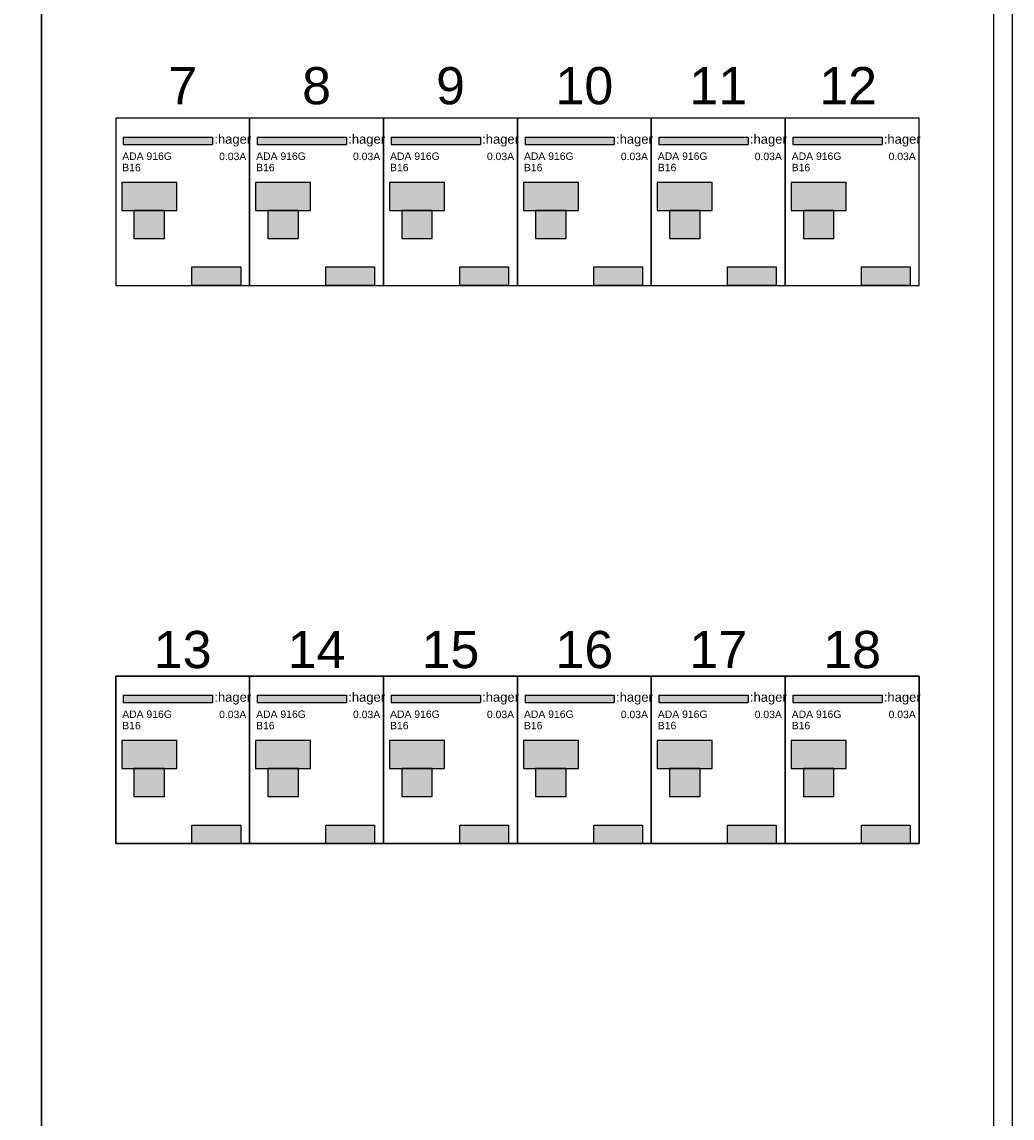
# Model space of a CAD drawing. Header units: millimetres. Extents: x -11937 to 214890, y -181324 to 108665.
# Tile 38 of 47: x 8395 to 11058, y 31567 to 34513. Entities that reach past the tile are written whole.
import ezdxf
from ezdxf.enums import TextEntityAlignment as Align

# ---------------------------------------------------------------- set-up
doc = ezdxf.new("R2010")
doc.units = ezdxf.units.MM
doc.header["$LTSCALE"] = 100
doc.layers.add('EL$6----', color=7, linetype='Continuous')
doc.styles.add('Arial', font='arial.ttf')

# ---------------------------------------------------------------- blocks, each defined once
blk = doc.blocks.new('*U12')
blk.add_hatch(color=256).paths.add_polyline_path([(260.5, -50.9), (20.4, -50.9), (20.4, -70.9), (260.5, -70.9)], flags=17)
for color, points in [(160, [(20.4, -50.9), (20.4, -70.9), (260.5, -70.9), (260.5, -50.9)]), (8, [(16.1, -247.8), (163.9, -247.8), (163.9, -172.7), (16.1, -172.7)]), (8, [(48.9, -323.6), (131.1, -323.6), (131.1, -247.8), (48.9, -247.8)])]:
    blk.add_hatch(color=color).paths.add_polyline_path(points)
h = blk.add_hatch(color=160)
h.dxf.hatch_style = 1
h.paths.add_polyline_path([(205, -400), (205, -450), (336, -450), (336, -400)])
at = {"color": 0}
for p, q in [((20.4, -50.9), (260.5, -50.9)), ((20.4, -50.9), (20.4, -70.9)), ((260.5, -50.9), (260.5, -70.9)), ((20.4, -70.9), (260.5, -70.9))]:
    blk.add_line(p, q, dxfattribs=at)
blk.add_lwpolyline([(0, 0), (0, -450), (360, -450), (360, 0), (0, 0)], dxfattribs=at)
for points in [[(16.1, -247.8), (163.9, -247.8), (163.9, -172.7), (16.1, -172.7)], [(48.9, -323.6), (131.1, -323.6), (131.1, -247.8), (48.9, -247.8)], [(48.9, -323.6), (131.1, -323.6), (131.1, -247.8), (48.9, -247.8)]]:
    blk.add_lwpolyline(points, close=True, dxfattribs=at)
at = {"flags": 128}
blk.add_lwpolyline([(205, -450), (205, -400), (336, -400), (336, -450)], close=True, dxfattribs=at)
at = {"color": 160, "style": 'Arial'}
blk.add_text(':hager', height=25, dxfattribs=at).set_placement((265.1, -68.7))
at = {"style": 'Arial'}
for tag, p in [('TYPE', (17.5, -112.2)), ('VERMOGEN', (17.5, -142.7))]:
    blk.add_attdef(tag, p, '', height=20, dxfattribs=at)
blk.add_attdef('UITSCHAKELWAARDE', text='', height=20, dxfattribs=at).set_placement((351, -112.8), align=Align.RIGHT)

msp = doc.modelspace()

# ---------------------------------------------------------------- linework, layer by layer
at = {"layer": 'EL$6----'}
for points in [[(5837.7, 37095.5), (11057.7, 37095.5), (11057.7, 27796.8), (5837.7, 27796.8)], [(5887.7, 34779.7), (8447.7, 34779.7), (8447.7, 28779.7), (5887.7, 28779.7)], [(8447.7, 34779.7), (11007.7, 34779.7), (11007.7, 28779.7), (8447.7, 28779.7)]]:
    msp.add_lwpolyline(points, close=True, dxfattribs=at)
at = {"layer": 'EL$6----', "ltscale": 0.2}
for points in [[(10807.7, 34254.7), (8647.7, 34254.7), (8647.7, 33804.7), (10807.7, 33804.7)], [(10807.7, 32304.7), (8647.7, 32304.7), (8647.7, 32754.7), (10807.7, 32754.7)]]:
    msp.add_lwpolyline(points, close=True, dxfattribs=at)

# ---------------------------------------------------------------- block references
at = {"layer": 'EL$6----'}
for p in [(8647.7, 34254.7), (9007.7, 34254.7), (9367.7, 34254.7), (9727.7, 34254.7), (10087.7, 34254.7), (10447.7, 34254.7), (8647.7, 32754.7), (9007.7, 32754.7), (9367.7, 32754.7), (9727.7, 32754.7), (10087.7, 32754.7), (10447.7, 32754.7)]:
    msp.add_blockref('*U12', p, dxfattribs=at).add_auto_attribs({'TYPE': 'ADA 916G', 'VERMOGEN': 'B16', 'UITSCHAKELWAARDE': '0.03A'})

# ---------------------------------------------------------------- texts
at = {"layer": 'EL$6----', "style": 'Arial'}
for s, p in [('7', (8827.7, 34342)), ('8', (9187.7, 34342)), ('9', (9547.7, 34342)), ('10', (9907.7, 34342)), ('11', (10267.7, 34342)), ('12', (10617, 34342)), ('13', (8827.7, 32826.4)), ('14', (9187.7, 32826.4)), ('15', (9547.7, 32826.4)), ('16', (9907.7, 32826.4)), ('17', (10267.7, 32826.4)), ('18', (10627.7, 32826.4))]:
    msp.add_text(s, height=100, dxfattribs=at).set_placement(p, align=Align.MIDDLE_CENTER)

doc.saveas('drawing.dxf')
